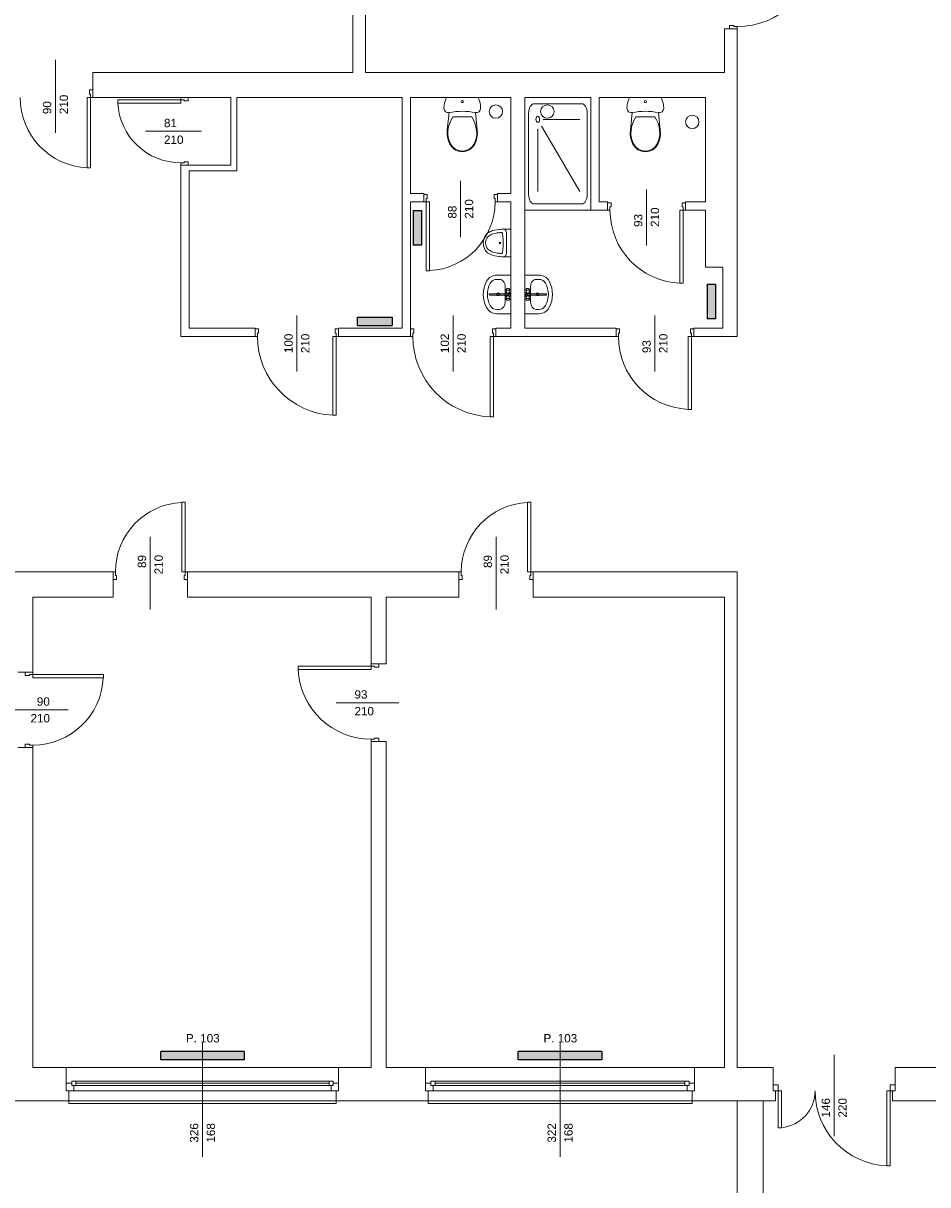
# Model space of a CAD drawing. Header units: millimetres. Extents: x 12683 to 90307, y 30842 to 62253.
# Tile 26 of 152: x 46286 to 47369, y 36949 to 38340. Entities that reach past the tile are written whole.
import ezdxf

# ---------------------------------------------------------------- set-up
doc = ezdxf.new("R2010")
doc.units = ezdxf.units.MM
doc.header["$LTSCALE"] = 0.6
for name, color, linetype, lineweight in [('zzz_podklady_drzwi_opisy', 252, 'Continuous', 15), ('zzz_podklady_okna_opisy', 252, 'Continuous', 15), ('zzz_podklady_sciany', 252, 'Continuous', 15)]:
    doc.layers.add(name, color=color, linetype=linetype, lineweight=lineweight)
doc.layers.add('zzz_podklady_grzejniki_ist', color=252, linetype='Continuous')
doc.styles.add('GENERATED_STYLE_1', font='ARIAL.TTF')

msp = doc.modelspace()

# ---------------------------------------------------------------- hatches: boundary and pattern name
at = {"layer": 'zzz_podklady_grzejniki_ist'}
for points in [[(46752.6, 38073.7), (46762.6, 38073.7), (46762.6, 38115.5), (46752.6, 38115.5)], [(47104.5, 37985.6), (47114.5, 37985.6), (47114.5, 38027.4), (47104.5, 38027.4)], [(46727.7, 37977.7), (46727.7, 37987.7), (46686, 37987.7), (46686, 37977.7)], [(46450.5, 37108.7), (46450.5, 37098.7), (46550.5, 37098.7), (46550.5, 37108.7)], [(46878.5, 37108.7), (46878.5, 37098.7), (46978.5, 37098.7), (46978.5, 37108.7)]]:
    msp.add_hatch(color=256, dxfattribs=at).paths.add_polyline_path(points, flags=0)

# ---------------------------------------------------------------- linework, layer by layer
at = {"layer": 'zzz_podklady_drzwi_opisy'}
for p, q in [((47131.5, 38332.7), (47131.5, 38336.7)), ((47131.5, 38336.7), (47136.5, 38336.7)), ((47136.5, 38336.7), (47136.5, 38335.5)), ((47136.5, 38335.5), (47140.5, 38335.5)), ((47140.5, 38335.5), (47140.5, 38332.7)), ((46324.5, 38208.5), (46324.5, 38295.7)), ((46362.7, 38166.3), (46362.7, 38250.7)), ((46362.7, 38250.7), (46366.7, 38250.7)), ((46365.5, 38254.7), (46365.5, 38259.7)), ((46365.5, 38259.7), (46369.5, 38259.7)), ((46366.7, 38254.7), (46365.5, 38254.7)), ((46366.7, 38250.7), (46366.7, 38254.7)), ((46369.5, 38250.7), (46366.7, 38250.7)), ((46366.7, 38250.7), (46366.7, 38166.3)), ((46369.5, 38250.7), (46369.5, 38259.7)), ((46369.5, 38259.7), (46369.5, 38250.7)), ((46369.5, 38250.7), (46369.5, 38259.7)), ((46474.5, 38247.9), (46399.1, 38247.9)), ((46399.1, 38247.9), (46399.1, 38243.9)), ((46474.5, 38250.7), (46474.5, 38247.9)), ((46474.5, 38247.9), (46478.5, 38247.9)), ((46474.5, 38243.9), (46474.5, 38247.9)), ((46478.5, 38247.9), (46478.5, 38246.7)), ((46483.5, 38246.7), (46483.5, 38250.7)), ((46399.1, 38243.9), (46474.5, 38243.9)), ((46478.5, 38246.7), (46483.5, 38246.7)), ((46432.4, 38210.2), (46499.5, 38210.2)), ((46366.7, 38166.3), (46362.7, 38166.3)), ((46478.5, 38172.5), (46474.5, 38172.5)), ((46474.5, 38172.5), (46474.5, 38169.7)), ((46483.5, 38173.7), (46478.5, 38173.7)), ((46478.5, 38173.7), (46478.5, 38172.5)), ((46483.5, 38169.7), (46483.5, 38173.7)), ((46809.5, 38083.5), (46809.5, 38150.7)), ((47032, 38073.5), (47032, 38140.7)), ((46769.5, 38134.7), (46765.5, 38134.7)), ((46765.5, 38125.7), (46768.3, 38125.7)), ((46768.3, 38125.7), (46768.3, 38129.7)), ((46768.3, 38129.7), (46769.5, 38129.7)), ((46768.3, 38125.7), (46768.3, 38043.3)), ((46772.3, 38125.7), (46768.3, 38125.7)), ((46769.5, 38129.7), (46769.5, 38134.7)), ((46772.3, 38043.3), (46772.3, 38125.7)), ((46853.5, 38134.7), (46849.5, 38134.7)), ((46849.5, 38134.7), (46849.5, 38129.7)), ((46849.5, 38129.7), (46850.7, 38129.7)), ((46850.7, 38129.7), (46850.7, 38125.7)), ((46850.7, 38125.7), (46853.5, 38125.7)), ((46985.5, 38124.7), (46989.5, 38124.7)), ((46989.5, 38124.7), (46989.5, 38119.7)), ((47074.5, 38119.7), (47074.5, 38124.7)), ((47074.5, 38124.7), (47078.5, 38124.7)), ((46988.3, 38115.7), (46985.5, 38115.7)), ((46989.5, 38119.7), (46988.3, 38119.7)), ((46988.3, 38119.7), (46988.3, 38115.7)), ((47071.7, 38028.3), (47071.7, 38115.7)), ((47071.7, 38115.7), (47075.7, 38115.7)), ((47075.7, 38119.7), (47074.5, 38119.7)), ((47075.7, 38115.7), (47075.7, 38119.7)), ((47078.5, 38115.7), (47075.7, 38115.7)), ((47075.7, 38115.7), (47075.7, 38028.3)), ((46768.3, 38043.3), (46772.3, 38043.3)), ((47075.7, 38028.3), (47071.7, 38028.3)), ((46613.5, 37922.5), (46613.5, 37989.7)), ((46800.5, 37922.5), (46800.5, 37989.7)), ((47042, 37922.5), (47042, 37989.7)), ((46563.5, 37973.7), (46567.5, 37973.7)), ((46567.5, 37973.7), (46567.5, 37968.7)), ((46659.5, 37968.7), (46659.5, 37973.7)), ((46659.5, 37973.7), (46663.5, 37973.7)), ((46749.5, 37973.7), (46753.5, 37973.7)), ((46753.5, 37973.7), (46753.5, 37968.7)), ((46847.5, 37968.7), (46847.5, 37973.7)), ((46847.5, 37973.7), (46851.5, 37973.7)), ((46995.5, 37973.7), (46999.5, 37973.7)), ((46999.5, 37973.7), (46999.5, 37968.7)), ((47084.5, 37968.7), (47084.5, 37973.7)), ((47084.5, 37973.7), (47088.5, 37973.7)), ((46566.3, 37964.7), (46563.5, 37964.7)), ((46567.5, 37968.7), (46566.3, 37968.7)), ((46566.3, 37968.7), (46566.3, 37964.7)), ((46656.7, 37870.3), (46656.7, 37964.7)), ((46656.7, 37964.7), (46660.7, 37964.7)), ((46660.7, 37968.7), (46659.5, 37968.7)), ((46660.7, 37964.7), (46660.7, 37968.7)), ((46663.5, 37964.7), (46660.7, 37964.7)), ((46660.7, 37964.7), (46660.7, 37870.3)), ((46752.3, 37964.7), (46749.5, 37964.7)), ((46753.5, 37968.7), (46752.3, 37968.7)), ((46752.3, 37968.7), (46752.3, 37964.7)), ((46844.7, 37868.3), (46844.7, 37964.7)), ((46844.7, 37964.7), (46848.7, 37964.7)), ((46848.7, 37968.7), (46847.5, 37968.7)), ((46848.7, 37964.7), (46848.7, 37968.7)), ((46851.5, 37964.7), (46848.7, 37964.7)), ((46848.7, 37964.7), (46848.7, 37868.3)), ((46998.3, 37964.7), (46995.5, 37964.7)), ((46999.5, 37968.7), (46998.3, 37968.7)), ((46998.3, 37968.7), (46998.3, 37964.7)), ((47081.7, 37877.3), (47081.7, 37964.7)), ((47081.7, 37964.7), (47085.7, 37964.7)), ((47085.7, 37968.7), (47084.5, 37968.7)), ((47085.7, 37964.7), (47085.7, 37968.7)), ((47088.5, 37964.7), (47085.7, 37964.7)), ((47085.7, 37964.7), (47085.7, 37877.3)), ((47085.7, 37877.3), (47081.7, 37877.3)), ((46660.7, 37870.3), (46656.7, 37870.3)), ((46848.7, 37868.3), (46844.7, 37868.3)), ((46479.7, 37766.1), (46475.7, 37766.1)), ((46475.7, 37766.1), (46475.7, 37682.7)), ((46479.7, 37682.7), (46479.7, 37766.1)), ((46893.7, 37766.1), (46889.7, 37766.1)), ((46889.7, 37766.1), (46889.7, 37682.7)), ((46893.7, 37682.7), (46893.7, 37766.1)), ((46438, 37724.8), (46438, 37637.7)), ((46852, 37724.8), (46852, 37637.7)), ((46393.5, 37682.7), (46393.5, 37673.7)), ((46396.3, 37682.7), (46393.5, 37682.7)), ((46393.5, 37682.7), (46393.5, 37673.7)), ((46393.5, 37682.7), (46393.5, 37673.7)), ((46396.3, 37678.7), (46396.3, 37682.7)), ((46397.5, 37678.7), (46396.3, 37678.7)), ((46397.5, 37673.7), (46397.5, 37678.7)), ((46475.7, 37682.7), (46479.7, 37682.7)), ((46479.7, 37678.7), (46478.5, 37678.7)), ((46478.5, 37678.7), (46478.5, 37673.7)), ((46482.5, 37682.7), (46479.7, 37682.7)), ((46479.7, 37682.7), (46479.7, 37678.7)), ((46482.5, 37682.7), (46482.5, 37673.7)), ((46482.5, 37673.7), (46482.5, 37682.7)), ((46482.5, 37682.7), (46482.5, 37673.7)), ((46807.5, 37682.7), (46807.5, 37673.7)), ((46810.3, 37682.7), (46807.5, 37682.7)), ((46807.5, 37682.7), (46807.5, 37673.7)), ((46807.5, 37682.7), (46807.5, 37673.7)), ((46810.3, 37678.7), (46810.3, 37682.7)), ((46811.5, 37678.7), (46810.3, 37678.7)), ((46811.5, 37673.7), (46811.5, 37678.7)), ((46889.7, 37682.7), (46893.7, 37682.7)), ((46893.7, 37678.7), (46892.5, 37678.7)), ((46892.5, 37678.7), (46892.5, 37673.7)), ((46896.5, 37682.7), (46893.7, 37682.7)), ((46893.7, 37682.7), (46893.7, 37678.7)), ((46896.5, 37682.7), (46896.5, 37673.7)), ((46896.5, 37673.7), (46896.5, 37682.7)), ((46896.5, 37682.7), (46896.5, 37673.7)), ((46393.5, 37673.7), (46397.5, 37673.7)), ((46478.5, 37673.7), (46482.5, 37673.7)), ((46807.5, 37673.7), (46811.5, 37673.7)), ((46892.5, 37673.7), (46896.5, 37673.7)), ((46702.5, 37569.9), (46615.1, 37569.9)), ((46615.1, 37569.9), (46615.1, 37565.9)), ((46615.1, 37565.9), (46702.5, 37565.9)), ((46702.5, 37572.7), (46711.5, 37572.7)), ((46702.5, 37572.7), (46702.5, 37569.9)), ((46711.5, 37572.7), (46702.5, 37572.7)), ((46702.5, 37572.7), (46711.5, 37572.7)), ((46702.5, 37569.9), (46706.5, 37569.9)), ((46702.5, 37565.9), (46702.5, 37569.9)), ((46706.5, 37569.9), (46706.5, 37568.7)), ((46706.5, 37568.7), (46711.5, 37568.7)), ((46711.5, 37568.7), (46711.5, 37572.7)), ((46297.5, 37562.7), (46288.5, 37562.7)), ((46288.5, 37558.7), (46288.5, 37562.7)), ((46288.5, 37562.7), (46297.5, 37562.7)), ((46297.5, 37562.7), (46288.5, 37562.7)), ((46293.5, 37558.7), (46288.5, 37558.7)), ((46297.5, 37559.9), (46293.5, 37559.9)), ((46293.5, 37559.9), (46293.5, 37558.7)), ((46297.5, 37562.7), (46297.5, 37559.9)), ((46297.5, 37559.9), (46381.9, 37559.9)), ((46297.5, 37555.9), (46297.5, 37559.9)), ((46381.9, 37555.9), (46297.5, 37555.9)), ((46381.9, 37559.9), (46381.9, 37555.9)), ((46660.4, 37526.2), (46735.5, 37526.2)), ((46339.6, 37517.7), (46264.5, 37517.7)), ((46706.5, 37482.5), (46702.5, 37482.5)), ((46702.5, 37482.5), (46702.5, 37479.7)), ((46711.5, 37483.7), (46706.5, 37483.7)), ((46706.5, 37483.7), (46706.5, 37482.5)), ((46711.5, 37479.7), (46711.5, 37483.7)), ((46288.5, 37472.7), (46288.5, 37476.7)), ((46288.5, 37476.7), (46293.5, 37476.7)), ((46297.5, 37472.7), (46288.5, 37472.7)), ((46297.5, 37472.7), (46288.5, 37472.7)), ((46297.5, 37472.7), (46288.5, 37472.7)), ((46293.5, 37476.7), (46293.5, 37475.5)), ((46293.5, 37475.5), (46297.5, 37475.5)), ((46297.5, 37475.5), (46297.5, 37472.7)), ((46702.5, 37479.7), (46711.5, 37479.7)), ((46702.5, 37479.7), (46711.5, 37479.7)), ((46702.5, 37479.7), (46711.5, 37479.7))]:
    msp.add_line(p, q, dxfattribs=at)
for centre, radius, start, end in [((47140.5, 38429.9), 94.4, 270, 357.5715), ((46366.7, 38250.7), 84.4, 180, 267.2835), ((46474.5, 38247.9), 75.4, 183.041, 270), ((46768.3, 38125.7), 82.4, 272.7824, 0), ((47075.7, 38115.7), 87.4, 180, 267.3769), ((46660.7, 37964.7), 94.4, 180, 267.5715), ((46848.7, 37964.7), 96.4, 180, 267.6219), ((47085.7, 37964.7), 87.4, 180, 267.3769), ((46479.7, 37682.7), 83.4, 92.7491, 180), ((46893.7, 37682.7), 83.4, 92.7491, 180), ((46702.5, 37569.9), 87.4, 182.6231, 270), ((46297.5, 37559.9), 84.4, 270, 357.2835)]:
    msp.add_arc(centre, radius, start, end, dxfattribs=at)
at = {"layer": 'zzz_podklady_grzejniki_ist'}
for p, q in [((46752.6, 38115.5), (46762.6, 38115.5)), ((46752.6, 38115.5), (46752.6, 38073.7)), ((46762.6, 38115.5), (46762.6, 38073.7)), ((46762.6, 38073.7), (46752.6, 38073.7)), ((47104.5, 38027.4), (47114.5, 38027.4)), ((47104.5, 38027.4), (47104.5, 37985.6)), ((47114.5, 38027.4), (47114.5, 37985.6)), ((46686, 37977.7), (46686, 37987.7)), ((46686, 37987.7), (46727.7, 37987.7)), ((46727.7, 37987.7), (46727.7, 37977.7)), ((47114.5, 37985.6), (47104.5, 37985.6)), ((46686, 37977.7), (46727.7, 37977.7)), ((46450.5, 37098.7), (46450.5, 37108.7)), ((46550.5, 37108.7), (46450.5, 37108.7)), ((46550.5, 37108.7), (46550.5, 37098.7)), ((46878.5, 37098.7), (46878.5, 37108.7)), ((46978.5, 37108.7), (46878.5, 37108.7)), ((46978.5, 37108.7), (46978.5, 37098.7)), ((46550.5, 37098.7), (46450.5, 37098.7)), ((46978.5, 37098.7), (46878.5, 37098.7))]:
    msp.add_line(p, q, dxfattribs=at)
at = {"layer": 'zzz_podklady_okna_opisy'}
msp.add_line((47256.5, 37007.5), (47256.5, 37104.7), dxfattribs=at)
at = {"layer": 'zzz_podklady_sciany'}
for p, q in [((46680.5, 38845.7), (46680.5, 38280.7)), ((46695.5, 38280.7), (46695.5, 38845.7)), ((47131.5, 38332.7), (47125.5, 38332.7)), ((47125.5, 38332.7), (47125.5, 38280.7)), ((47140.5, 38332.7), (47131.5, 38332.7)), ((47140.5, 38332.7), (47131.5, 38332.7)), ((47140.5, 38332.7), (47131.5, 38332.7)), ((47140.5, 38280.7), (47140.5, 38332.7)), ((46369.5, 38250.7), (46369.5, 38280.7)), ((46680.5, 38280.7), (46369.5, 38280.7)), ((47125.5, 38280.7), (46695.5, 38280.7)), ((47140.5, 38047.7), (47140.5, 38280.7)), ((46369.5, 38250.7), (46474.5, 38250.7)), ((46474.5, 38250.7), (46483.5, 38250.7)), ((46483.5, 38250.7), (46474.5, 38250.7)), ((46474.5, 38250.7), (46483.5, 38250.7)), ((46483.5, 38250.7), (46484.5, 38250.7)), ((46484.5, 38250.7), (46534.5, 38250.7)), ((46534.5, 38250.7), (46534.5, 38169.7)), ((46541.5, 38250.7), (46739.5, 38250.7)), ((46541.5, 38162.7), (46541.5, 38250.7)), ((46739.5, 38250.7), (46739.5, 37974.7)), ((46749.5, 38250.7), (46869.5, 38250.7)), ((46749.5, 38135.7), (46749.5, 38250.7)), ((46791.3, 38247.6), (46790.3, 38244.4)), ((46792.7, 38250.7), (46791.3, 38247.6)), ((46830.4, 38250.7), (46792.7, 38250.7)), ((46831.8, 38247.6), (46830.4, 38250.7)), ((46832.8, 38244.4), (46831.8, 38247.6)), ((46869.5, 38250.7), (46869.5, 38135.7)), ((46886.5, 38250.7), (46965.5, 38250.7)), ((46886.5, 37974.7), (46886.5, 38250.7)), ((46886.5, 38250.7), (46886.5, 38115.7)), ((46965.5, 38250.7), (46886.5, 38250.7)), ((46965.5, 38250.7), (46965.5, 38115.7)), ((46965.5, 38115.7), (46965.5, 38250.7)), ((46975.5, 38250.7), (47102.5, 38250.7)), ((46975.5, 38125.7), (46975.5, 38250.7)), ((47010.4, 38247.6), (47009.4, 38244.4)), ((47011.7, 38250.7), (47010.4, 38247.6)), ((47049.5, 38250.7), (47011.7, 38250.7)), ((47050.9, 38247.6), (47049.5, 38250.7)), ((47051.8, 38244.4), (47050.9, 38247.6)), ((47102.5, 38250.7), (47102.5, 38125.7)), ((46789.7, 38241.1), (46789.5, 38237.7)), ((46789.5, 38237.7), (46790.1, 38235.5)), ((46790.3, 38244.4), (46789.7, 38241.1)), ((46790.1, 38235.5), (46791.5, 38233.6)), ((46791.5, 38233.6), (46793.6, 38232.6)), ((46829.5, 38232.6), (46831.6, 38233.6)), ((46831.6, 38233.6), (46833, 38235.5)), ((46833.3, 38241.1), (46832.8, 38244.4)), ((46833, 38235.5), (46833.5, 38237.7)), ((46833.5, 38237.7), (46833.3, 38241.1)), ((46897.5, 38243.2), (46954.5, 38243.2)), ((47008.8, 38241.1), (47008.6, 38237.7)), ((47008.6, 38237.7), (47009.1, 38235.5)), ((47009.4, 38244.4), (47008.8, 38241.1)), ((47009.1, 38235.5), (47010.6, 38233.6)), ((47010.6, 38233.6), (47012.7, 38232.6)), ((47048.6, 38232.6), (47050.7, 38233.6)), ((47050.7, 38233.6), (47052.1, 38235.5)), ((47052.4, 38241.1), (47051.8, 38244.4)), ((47052.1, 38235.5), (47052.6, 38237.7)), ((47052.6, 38237.7), (47052.4, 38241.1)), ((46793.6, 38232.6), (46795.9, 38232.5)), ((46795.9, 38232.5), (46793.6, 38211.4)), ((46796.4, 38219.8), (46795.2, 38215.6)), ((46798.1, 38223.8), (46796.4, 38219.8)), ((46800.3, 38227.6), (46798.1, 38223.8)), ((46822.8, 38227.6), (46800.3, 38227.6)), ((46825, 38223.8), (46822.8, 38227.6)), ((46826.7, 38219.8), (46825, 38223.8)), ((46827.9, 38215.6), (46826.7, 38219.8)), ((46827.2, 38232.5), (46829.5, 38232.6)), ((46829.4, 38211.4), (46827.2, 38232.5)), ((46890.9, 38231.9), (46890.9, 38134.4)), ((46908.4, 38224.4), (46952.3, 38224.4)), ((46961.1, 38231.9), (46961.1, 38134.4)), ((47012.7, 38232.6), (47015, 38232.5)), ((47015, 38232.5), (47012.7, 38211.4)), ((47015.5, 38219.8), (47014.2, 38215.6)), ((47017.2, 38223.8), (47015.5, 38219.8)), ((47019.4, 38227.6), (47017.2, 38223.8)), ((47041.9, 38227.6), (47019.4, 38227.6)), ((47044.1, 38223.8), (47041.9, 38227.6)), ((47045.8, 38219.8), (47044.1, 38223.8)), ((47047, 38215.6), (47045.8, 38219.8)), ((47046.3, 38232.5), (47048.6, 38232.6)), ((47048.5, 38211.4), (47046.3, 38232.5)), ((46793.6, 38211.4), (46793.5, 38207.1)), ((46793.5, 38207.1), (46793.9, 38202.9)), ((46794.4, 38211.3), (46794.3, 38207.2)), ((46794.3, 38207.2), (46794.7, 38203.1)), ((46795.2, 38215.6), (46794.4, 38211.3)), ((46828.6, 38211.3), (46827.9, 38215.6)), ((46828.4, 38203.1), (46828.8, 38207.2)), ((46828.8, 38207.2), (46828.6, 38211.3)), ((46829.1, 38202.9), (46829.6, 38207.1)), ((46829.6, 38207.1), (46829.4, 38211.4)), ((46901.9, 38213.2), (46901.9, 38138.2)), ((46906.5, 38216.5), (46952.3, 38138.2)), ((47012.7, 38211.4), (47012.6, 38207.1)), ((47012.6, 38207.1), (47013, 38202.9)), ((47013.5, 38211.3), (47013.4, 38207.2)), ((47013.4, 38207.2), (47013.8, 38203.1)), ((47014.2, 38215.6), (47013.5, 38211.3)), ((47047.7, 38211.3), (47047, 38215.6)), ((47047.4, 38203.1), (47047.9, 38207.2)), ((47047.9, 38207.2), (47047.7, 38211.3)), ((47048.2, 38202.9), (47048.7, 38207.1)), ((47048.7, 38207.1), (47048.5, 38211.4)), ((46793.9, 38202.9), (46795, 38198.8)), ((46794.7, 38203.1), (46795.7, 38199.1)), ((46795, 38198.8), (46796.6, 38194.9)), ((46795.7, 38199.1), (46797.3, 38195.3)), ((46796.6, 38194.9), (46799.2, 38191.1)), ((46797.3, 38195.3), (46799.8, 38191.7)), ((46799.8, 38191.7), (46803.2, 38188.8)), ((46819.9, 38188.8), (46823.3, 38191.7)), ((46823.3, 38191.7), (46825.8, 38195.3)), ((46823.9, 38191.1), (46826.5, 38194.9)), ((46825.8, 38195.3), (46827.3, 38199.1)), ((46826.5, 38194.9), (46828.1, 38198.8)), ((46827.3, 38199.1), (46828.4, 38203.1)), ((46828.1, 38198.8), (46829.1, 38202.9)), ((47013, 38202.9), (47014.1, 38198.8)), ((47013.8, 38203.1), (47014.8, 38199.1)), ((47014.1, 38198.8), (47015.7, 38194.9)), ((47014.8, 38199.1), (47016.4, 38195.3)), ((47015.7, 38194.9), (47018.3, 38191.1)), ((47016.4, 38195.3), (47018.9, 38191.7)), ((47018.9, 38191.7), (47022.3, 38188.8)), ((47039, 38188.8), (47042.4, 38191.7)), ((47042.4, 38191.7), (47044.9, 38195.3)), ((47043, 38191.1), (47045.6, 38194.9)), ((47044.9, 38195.3), (47046.4, 38199.1)), ((47045.6, 38194.9), (47047.2, 38198.8)), ((47046.4, 38199.1), (47047.4, 38203.1)), ((47047.2, 38198.8), (47048.2, 38202.9)), ((46799.2, 38191.1), (46802.7, 38188.2)), ((46802.7, 38188.2), (46807, 38186.3)), ((46803.2, 38188.8), (46807.2, 38187.1)), ((46807, 38186.3), (46811.5, 38185.7)), ((46807.2, 38187.1), (46811.5, 38186.5)), ((46811.5, 38186.5), (46815.9, 38187.1)), ((46811.5, 38185.7), (46816.1, 38186.3)), ((46815.9, 38187.1), (46819.9, 38188.8)), ((46816.1, 38186.3), (46820.3, 38188.2)), ((46820.3, 38188.2), (46823.9, 38191.1)), ((47018.3, 38191.1), (47021.8, 38188.2)), ((47021.8, 38188.2), (47026.1, 38186.3)), ((47022.3, 38188.8), (47026.3, 38187.1)), ((47026.1, 38186.3), (47030.6, 38185.7)), ((47026.3, 38187.1), (47030.6, 38186.5)), ((47030.6, 38186.5), (47035, 38187.1)), ((47030.6, 38185.7), (47035.2, 38186.3)), ((47035, 38187.1), (47039, 38188.8)), ((47035.2, 38186.3), (47039.4, 38188.2)), ((47039.4, 38188.2), (47043, 38191.1)), ((46474.5, 38169.7), (46483.5, 38169.7)), ((46474.5, 38169.7), (46474.5, 37964.7)), ((46474.5, 38169.7), (46483.5, 38169.7)), ((46474.5, 38169.7), (46483.5, 38169.7)), ((46483.5, 38169.7), (46484.5, 38169.7)), ((46534.5, 38169.7), (46484.5, 38169.7)), ((46484.5, 37974.7), (46484.5, 38162.7)), ((46484.5, 38162.7), (46541.5, 38162.7)), ((46765.5, 38135.7), (46749.5, 38135.7)), ((46765.5, 38134.7), (46765.5, 38135.7)), ((46853.5, 38134.7), (46853.5, 38135.7)), ((46869.5, 38135.7), (46853.5, 38135.7)), ((46749.5, 37974.7), (46749.5, 38125.7)), ((46749.5, 38125.7), (46765.5, 38125.7)), ((46765.5, 38125.7), (46765.5, 38134.7)), ((46765.5, 38134.7), (46765.5, 38125.7)), ((46765.5, 38125.7), (46765.5, 38134.7)), ((46853.5, 38125.7), (46853.5, 38134.7)), ((46853.5, 38125.7), (46853.5, 38134.7)), ((46853.5, 38125.7), (46853.5, 38134.7)), ((46853.5, 38125.7), (46869.5, 38125.7)), ((46869.5, 38125.7), (46869.5, 37974.7)), ((46897.5, 38123.2), (46954.5, 38123.2)), ((46985.5, 38125.7), (46975.5, 38125.7)), ((46985.5, 38124.7), (46985.5, 38125.7)), ((46985.5, 38115.7), (46985.5, 38124.7)), ((46985.5, 38115.7), (46985.5, 38124.7)), ((46985.5, 38115.7), (46985.5, 38124.7)), ((47078.5, 38124.7), (47078.5, 38125.7)), ((47102.5, 38125.7), (47078.5, 38125.7)), ((47078.5, 38115.7), (47078.5, 38124.7)), ((47078.5, 38124.7), (47078.5, 38115.7)), ((47078.5, 38115.7), (47078.5, 38124.7)), ((46886.5, 38115.7), (46965.5, 38115.7)), ((46965.5, 38115.7), (46985.5, 38115.7)), ((47078.5, 38115.7), (47102.5, 38115.7)), ((47102.5, 38115.7), (47102.5, 38047.7)), ((46837.5, 38082.4), (46836.8, 38079.6)), ((46838.8, 38084.9), (46837.5, 38082.4)), ((46840.5, 38087), (46838.8, 38084.9)), ((46839.5, 38078.6), (46840, 38080.6)), ((46840, 38080.6), (46840.9, 38082.3)), ((46841.8, 38088.2), (46840.5, 38087)), ((46840.9, 38082.3), (46842.2, 38083.9)), ((46843.3, 38089.2), (46841.8, 38088.2)), ((46842.2, 38083.9), (46843.2, 38084.8)), ((46843.2, 38084.8), (46844.4, 38085.7)), ((46844.7, 38090.1), (46843.3, 38089.2)), ((46844.4, 38085.7), (46845.7, 38086.4)), ((46846.3, 38090.7), (46844.7, 38090.1)), ((46845.7, 38086.4), (46847, 38087)), ((46847.8, 38091.3), (46846.3, 38090.7)), ((46847, 38087), (46848.4, 38087.4)), ((46850.4, 38091.9), (46847.8, 38091.3)), ((46848.4, 38087.4), (46850.8, 38088)), ((46853, 38092.4), (46850.4, 38091.9)), ((46850.8, 38088), (46853.3, 38088.5)), ((46855.6, 38092.7), (46853, 38092.4)), ((46853.3, 38088.5), (46855.8, 38088.8)), ((46856.4, 38092.8), (46855.6, 38092.7)), ((46855.8, 38088.8), (46856.6, 38088.9)), ((46858.3, 38092.9), (46856.4, 38092.8)), ((46856.6, 38088.9), (46858.4, 38089)), ((46860.8, 38093), (46858.3, 38092.9)), ((46858.4, 38089), (46858.7, 38089)), ((46858.7, 38089), (46858.9, 38088.9)), ((46858.9, 38088.9), (46859.1, 38088.7)), ((46859.1, 38088.7), (46859.3, 38088.4)), ((46859.3, 38088.4), (46859.5, 38088.1)), ((46859.5, 38088.1), (46859.5, 38087.8)), ((46859.5, 38087.8), (46860, 38084)), ((46860, 38084), (46860.3, 38080.3)), ((46860.3, 38080.3), (46860.3, 38079.2)), ((46860.8, 38093), (46861.4, 38092.9)), ((46861.1, 38093), (46860.8, 38093)), ((46864.4, 38093), (46861.1, 38093)), ((46861.4, 38092.9), (46862.1, 38092.6)), ((46862.1, 38092.6), (46862.7, 38092.2)), ((46862.7, 38092.2), (46863.2, 38091.6)), ((46863.2, 38091.6), (46863.6, 38090.9)), ((46863.6, 38090.9), (46864, 38090.1)), ((46864, 38090.1), (46864.3, 38089.3)), ((46864.3, 38089.3), (46864.5, 38088.4)), ((46864.8, 38093), (46864.4, 38093)), ((46864.5, 38088.4), (46864.5, 38087.5)), ((46864.5, 38087.5), (46864.5, 38065.6)), ((46867.1, 38093), (46864.8, 38093)), ((46869.5, 38093), (46867.1, 38093)), ((46869.5, 38093), (46869.5, 38060)), ((46836.8, 38079.6), (46836.5, 38076.5)), ((46836.5, 38076.5), (46836.8, 38073.5)), ((46836.8, 38073.5), (46837.5, 38070.6)), ((46837.5, 38070.6), (46838.8, 38068.1)), ((46838.8, 38068.1), (46840.5, 38066)), ((46839.3, 38076.5), (46839.5, 38078.6)), ((46839.5, 38074.4), (46839.3, 38076.5)), ((46840, 38072.5), (46839.5, 38074.4)), ((46840.9, 38070.7), (46840, 38072.5)), ((46842.2, 38069.2), (46840.9, 38070.7)), ((46843.2, 38068.2), (46842.2, 38069.2)), ((46844.4, 38067.4), (46843.2, 38068.2)), ((46845.7, 38066.6), (46844.4, 38067.4)), ((46847, 38066), (46845.7, 38066.6)), ((46860, 38069), (46859.5, 38065.3)), ((46860.3, 38072.7), (46860, 38069)), ((46860.3, 38079.2), (46860.3, 38073.8)), ((46860.3, 38073.8), (46860.3, 38072.7)), ((46840.5, 38066), (46841.8, 38064.9)), ((46841.8, 38064.9), (46843.3, 38063.8)), ((46843.3, 38063.8), (46844.7, 38063)), ((46844.7, 38063), (46846.3, 38062.3)), ((46846.3, 38062.3), (46847.8, 38061.8)), ((46848.4, 38065.6), (46847, 38066)), ((46847.8, 38061.8), (46850.4, 38061.2)), ((46850.8, 38065), (46848.4, 38065.6)), ((46850.4, 38061.2), (46853, 38060.7)), ((46853.3, 38064.5), (46850.8, 38065)), ((46853, 38060.7), (46855.6, 38060.3)), ((46855.8, 38064.2), (46853.3, 38064.5)), ((46855.6, 38060.3), (46856.4, 38060.2)), ((46856.6, 38064.1), (46855.8, 38064.2)), ((46856.4, 38060.2), (46858.3, 38060.1)), ((46858.4, 38064), (46856.6, 38064.1)), ((46858.3, 38060.1), (46860.8, 38060)), ((46858.7, 38064), (46858.4, 38064)), ((46858.9, 38064.1), (46858.7, 38064)), ((46859.1, 38064.3), (46858.9, 38064.1)), ((46859.3, 38064.6), (46859.1, 38064.3)), ((46859.5, 38064.9), (46859.3, 38064.6)), ((46859.5, 38065.3), (46859.5, 38064.9)), ((46861.4, 38060.1), (46860.8, 38060)), ((46861.1, 38060), (46860.8, 38060)), ((46864.4, 38060), (46861.1, 38060)), ((46862.1, 38060.4), (46861.4, 38060.1)), ((46862.7, 38060.9), (46862.1, 38060.4)), ((46863.2, 38061.4), (46862.7, 38060.9)), ((46863.6, 38062.1), (46863.2, 38061.4)), ((46864, 38062.9), (46863.6, 38062.1)), ((46864.3, 38063.7), (46864, 38062.9)), ((46864.5, 38064.6), (46864.3, 38063.7)), ((46865.2, 38060), (46864.4, 38060)), ((46864.5, 38065.6), (46864.5, 38064.6)), ((46869.5, 38060), (46865.2, 38060)), ((47102.5, 38047.7), (47123.5, 38047.7)), ((47123.5, 38047.7), (47123.5, 37974.7)), ((47140.5, 37964.7), (47140.5, 38047.7)), ((46869.5, 38037.9), (46852.7, 38037.9)), ((46856.1, 38032.9), (46852.7, 38032.9)), ((46869.5, 37991.9), (46869.5, 38037.9)), ((46886.5, 38037.9), (46903.3, 38037.9)), ((46886.5, 37991.9), (46886.5, 38037.9)), ((46899.9, 38032.9), (46903.3, 38032.9)), ((46866.4, 38015.7), (46844.3, 38015.7)), ((46844.3, 38014.2), (46866.4, 38014.2)), ((46862.7, 38024.1), (46862.7, 38024.1)), ((46862.7, 38005.8), (46862.7, 38024.1)), ((46864, 38021), (46863.8, 38020.7)), ((46863.8, 38020.7), (46864, 38020.4)), ((46865, 38017), (46863.8, 38020.7)), ((46865, 38012.9), (46863.8, 38009.2)), ((46864, 38021), (46864.4, 38021.5)), ((46864, 38020.4), (46864.4, 38020.2)), ((46864.7, 38021.7), (46864.4, 38021.5)), ((46864.4, 38020.2), (46865, 38020)), ((46865.2, 38021.9), (46864.7, 38021.7)), ((46865, 38020), (46865.8, 38019.9)), ((46865.9, 38021.9), (46865.2, 38021.9)), ((46865.8, 38019.9), (46866.7, 38019.9)), ((46866.6, 38021.9), (46865.9, 38021.9)), ((46867.2, 38021.9), (46866.6, 38021.9)), ((46866.7, 38019.9), (46867.4, 38020)), ((46867.8, 38021.7), (46867.2, 38021.9)), ((46867.4, 38017), (46868.6, 38020.7)), ((46867.4, 38020), (46868.1, 38020.2)), ((46867.4, 38012.9), (46868.6, 38009.2)), ((46868.1, 38021.5), (46867.8, 38021.7)), ((46868.5, 38021), (46868.1, 38021.5)), ((46868.1, 38020.2), (46868.5, 38020.4)), ((46868.6, 38020.7), (46868.5, 38021)), ((46868.5, 38020.4), (46868.6, 38020.7)), ((46887.4, 38020.7), (46887.5, 38021)), ((46887.5, 38020.4), (46887.4, 38020.7)), ((46888.6, 38017), (46887.4, 38020.7)), ((46888.6, 38012.9), (46887.4, 38009.2)), ((46887.5, 38021), (46887.9, 38021.5)), ((46887.9, 38020.2), (46887.5, 38020.4)), ((46887.9, 38021.5), (46888.2, 38021.7)), ((46888.6, 38020), (46887.9, 38020.2)), ((46888.2, 38021.7), (46888.8, 38021.9)), ((46889.4, 38019.9), (46888.6, 38020)), ((46888.8, 38021.9), (46889.4, 38021.9)), ((46889.4, 38021.9), (46890.1, 38021.9)), ((46890.2, 38019.9), (46889.4, 38019.9)), ((46889.6, 38015.7), (46911.7, 38015.7)), ((46911.7, 38014.2), (46889.6, 38014.2)), ((46890.1, 38021.9), (46890.8, 38021.9)), ((46891, 38020), (46890.2, 38019.9)), ((46890.8, 38021.9), (46891.3, 38021.7)), ((46891, 38017), (46892.2, 38020.7)), ((46891.6, 38020.2), (46891, 38020)), ((46891, 38012.9), (46892.2, 38009.2)), ((46891.3, 38021.7), (46891.7, 38021.5)), ((46892, 38020.4), (46891.6, 38020.2)), ((46892, 38021), (46891.7, 38021.5)), ((46892, 38021), (46892.2, 38020.7)), ((46892.2, 38020.7), (46892, 38020.4)), ((46893.3, 38024.1), (46893.3, 38024.1)), ((46893.3, 38005.8), (46893.3, 38024.1)), ((46856.1, 37996.9), (46852.7, 37996.9)), ((46864, 38009.5), (46863.8, 38009.2)), ((46863.8, 38009.2), (46864, 38008.9)), ((46864.4, 38009.7), (46864, 38009.5)), ((46864, 38008.9), (46864.4, 38008.4)), ((46865, 38009.9), (46864.4, 38009.7)), ((46864.4, 38008.4), (46864.7, 38008.2)), ((46864.7, 38008.2), (46865.2, 38008)), ((46865.8, 38010), (46865, 38009.9)), ((46865.2, 38008), (46865.9, 38007.9)), ((46866.7, 38010), (46865.8, 38010)), ((46865.9, 38007.9), (46866.6, 38007.9)), ((46866.6, 38007.9), (46867.2, 38008)), ((46867.4, 38009.9), (46866.7, 38010)), ((46867.2, 38008), (46867.8, 38008.2)), ((46868.1, 38009.7), (46867.4, 38009.9)), ((46867.8, 38008.2), (46868.1, 38008.4)), ((46868.5, 38009.5), (46868.1, 38009.7)), ((46868.5, 38008.9), (46868.1, 38008.4)), ((46868.6, 38009.2), (46868.5, 38009.5)), ((46868.5, 38008.9), (46868.6, 38009.2)), ((46887.4, 38009.2), (46887.5, 38009.5)), ((46887.5, 38008.9), (46887.4, 38009.2)), ((46887.5, 38009.5), (46887.9, 38009.7)), ((46887.5, 38008.9), (46887.9, 38008.4)), ((46887.9, 38009.7), (46888.6, 38009.9)), ((46888.2, 38008.2), (46887.9, 38008.4)), ((46888.8, 38008), (46888.2, 38008.2)), ((46888.6, 38009.9), (46889.4, 38010)), ((46889.4, 38007.9), (46888.8, 38008)), ((46889.4, 38010), (46890.2, 38010)), ((46890.1, 38007.9), (46889.4, 38007.9)), ((46890.8, 38008), (46890.1, 38007.9)), ((46890.2, 38010), (46891, 38009.9)), ((46891.3, 38008.2), (46890.8, 38008)), ((46891, 38009.9), (46891.6, 38009.7)), ((46891.7, 38008.4), (46891.3, 38008.2)), ((46891.6, 38009.7), (46892, 38009.5)), ((46892, 38008.9), (46891.7, 38008.4)), ((46892, 38009.5), (46892.2, 38009.2)), ((46892.2, 38009.2), (46892, 38008.9)), ((46899.9, 37996.9), (46903.3, 37996.9)), ((46869.5, 37991.9), (46852.7, 37991.9)), ((46886.5, 37991.9), (46903.3, 37991.9)), ((46563.5, 37974.7), (46484.5, 37974.7)), ((46563.5, 37973.7), (46563.5, 37974.7)), ((46563.5, 37964.7), (46563.5, 37973.7)), ((46563.5, 37964.7), (46563.5, 37973.7)), ((46563.5, 37964.7), (46563.5, 37973.7)), ((46663.5, 37973.7), (46663.5, 37974.7)), ((46739.5, 37974.7), (46663.5, 37974.7)), ((46663.5, 37964.7), (46663.5, 37973.7)), ((46663.5, 37973.7), (46663.5, 37964.7)), ((46663.5, 37964.7), (46663.5, 37973.7)), ((46749.5, 37973.7), (46749.5, 37974.7)), ((46749.5, 37964.7), (46749.5, 37973.7)), ((46749.5, 37964.7), (46749.5, 37973.7)), ((46749.5, 37964.7), (46749.5, 37973.7)), ((46851.5, 37973.7), (46851.5, 37974.7)), ((46869.5, 37974.7), (46851.5, 37974.7)), ((46851.5, 37964.7), (46851.5, 37973.7)), ((46851.5, 37973.7), (46851.5, 37964.7)), ((46851.5, 37964.7), (46851.5, 37973.7)), ((46995.5, 37974.7), (46886.5, 37974.7)), ((46995.5, 37973.7), (46995.5, 37974.7)), ((46995.5, 37964.7), (46995.5, 37973.7)), ((46995.5, 37964.7), (46995.5, 37973.7)), ((46995.5, 37964.7), (46995.5, 37973.7)), ((47088.5, 37973.7), (47088.5, 37974.7)), ((47123.5, 37974.7), (47088.5, 37974.7)), ((47088.5, 37964.7), (47088.5, 37973.7)), ((47088.5, 37973.7), (47088.5, 37964.7)), ((47088.5, 37964.7), (47088.5, 37973.7)), ((46474.5, 37964.7), (46563.5, 37964.7)), ((46663.5, 37964.7), (46749.5, 37964.7)), ((46851.5, 37964.7), (46995.5, 37964.7)), ((47088.5, 37964.7), (47140.5, 37964.7)), ((46393.5, 37682.7), (46183.5, 37682.7)), ((46393.5, 37682.7), (46393.5, 37652.7)), ((46482.5, 37682.7), (46482.5, 37652.7)), ((46807.5, 37682.7), (46482.5, 37682.7)), ((46807.5, 37682.7), (46807.5, 37652.7)), ((46896.5, 37682.7), (46896.5, 37652.7)), ((47140.5, 37682.7), (46896.5, 37682.7)), ((47140.5, 37089.7), (47140.5, 37682.7)), ((46297.5, 37652.7), (46393.5, 37652.7)), ((46297.5, 37562.7), (46297.5, 37652.7)), ((46482.5, 37652.7), (46702.5, 37652.7)), ((46702.5, 37652.7), (46702.5, 37572.7)), ((46720.5, 37652.7), (46807.5, 37652.7)), ((46720.5, 37572.7), (46720.5, 37652.7)), ((46896.5, 37652.7), (47125.5, 37652.7)), ((47125.5, 37652.7), (47125.5, 37089.7)), ((46702.5, 37572.7), (46720.5, 37572.7)), ((46297.5, 37562.7), (46279.5, 37562.7)), ((46297.5, 37472.7), (46279.5, 37472.7)), ((46297.5, 37089.7), (46297.5, 37472.7)), ((46702.5, 37479.7), (46720.5, 37479.7)), ((46702.5, 37479.7), (46702.5, 37089.7)), ((46720.5, 37089.7), (46720.5, 37479.7)), ((46337.5, 37089.7), (46297.5, 37089.7)), ((46337.5, 37070.7), (46337.5, 37089.7)), ((46663.5, 37089.7), (46337.5, 37089.7)), ((46663.5, 37089.7), (46337.5, 37089.7)), ((46663.5, 37070.7), (46663.5, 37089.7)), ((46702.5, 37089.7), (46663.5, 37089.7)), ((46767.5, 37089.7), (46720.5, 37089.7)), ((46767.5, 37070.7), (46767.5, 37089.7)), ((47089.5, 37089.7), (46767.5, 37089.7)), ((47089.5, 37089.7), (46767.5, 37089.7)), ((47089.5, 37070.7), (47089.5, 37089.7)), ((47125.5, 37089.7), (47089.5, 37089.7)), ((47183.5, 37089.7), (47140.5, 37089.7)), ((47183.5, 37068.7), (47183.5, 37089.7)), ((47329.5, 37068.7), (47329.5, 37089.7)), ((47433.5, 37089.7), (47329.5, 37089.7)), ((46337.5, 37061.7), (46337.5, 37070.7)), ((46337.5, 37070.7), (46337.5, 37061.7)), ((46337.5, 37061.7), (46337.5, 37070.7)), ((46663.5, 37061.7), (46663.5, 37070.7)), ((46663.5, 37061.7), (46663.5, 37070.7)), ((46663.5, 37061.7), (46663.5, 37070.7)), ((46767.5, 37061.7), (46767.5, 37070.7)), ((46767.5, 37070.7), (46767.5, 37061.7)), ((46767.5, 37061.7), (46767.5, 37070.7)), ((47089.5, 37061.7), (47089.5, 37070.7)), ((47089.5, 37061.7), (47089.5, 37070.7)), ((47089.5, 37061.7), (47089.5, 37070.7)), ((47183.5, 37061.7), (47183.5, 37068.7)), ((47183.5, 37068.7), (47189.5, 37068.7)), ((47183.5, 37061.7), (47183.5, 37068.7)), ((47183.5, 37061.7), (47183.5, 37068.7)), ((47189.5, 37068.7), (47189.5, 37061.7)), ((47323.5, 37061.7), (47323.5, 37068.7)), ((47323.5, 37068.7), (47329.5, 37068.7)), ((47329.5, 37061.7), (47329.5, 37068.7)), ((47329.5, 37068.7), (47329.5, 37061.7)), ((47329.5, 37061.7), (47329.5, 37068.7)), ((46340.5, 37061.7), (46337.5, 37061.7)), ((46340.5, 37049.7), (46340.5, 37061.7)), ((46660.5, 37049.7), (46660.5, 37061.7)), ((46660.5, 37061.7), (46663.5, 37061.7)), ((46770.5, 37061.7), (46767.5, 37061.7)), ((46770.5, 37049.7), (46770.5, 37061.7)), ((47086.5, 37049.7), (47086.5, 37061.7)), ((47086.5, 37061.7), (47089.5, 37061.7)), ((47186.5, 37061.7), (47183.5, 37061.7)), ((47189.5, 37061.7), (47183.5, 37061.7)), ((47186.5, 37061.7), (47183.5, 37061.7)), ((47186.5, 37049.7), (47186.5, 37061.7)), ((47189.5, 37061.7), (47189.5, 37017.4)), ((47193.5, 37061.7), (47189.5, 37061.7)), ((47193.5, 37017.4), (47193.5, 37061.7)), ((47319.5, 36971.9), (47319.5, 37061.7)), ((47319.5, 37061.7), (47323.5, 37061.7)), ((47323.5, 37061.7), (47323.5, 36971.9)), ((47329.5, 37061.7), (47323.5, 37061.7)), ((47326.5, 37049.7), (47326.5, 37061.7)), ((47326.5, 37061.7), (47329.5, 37061.7)), ((47326.5, 37061.7), (47329.5, 37061.7)), ((46226.5, 37049.7), (46340.5, 37049.7)), ((46660.5, 37049.7), (46340.5, 37049.7)), ((46340.5, 37046.7), (46340.5, 37049.7)), ((46660.5, 37046.7), (46340.5, 37046.7)), ((46660.5, 37049.7), (46770.5, 37049.7)), ((46660.5, 37049.7), (46660.5, 37046.7)), ((47086.5, 37049.7), (46770.5, 37049.7)), ((46770.5, 37046.7), (46770.5, 37049.7)), ((47086.5, 37046.7), (46770.5, 37046.7)), ((47086.5, 37049.7), (47186.5, 37049.7)), ((47086.5, 37049.7), (47086.5, 37046.7)), ((47140.5, 36075.7), (47140.5, 37049.7)), ((47171.7, 37049.7), (47171.7, 36075.7)), ((47326.5, 37049.7), (47458.5, 37049.7)), ((47189.5, 37017.4), (47193.5, 37017.4)), ((47323.5, 36971.9), (47319.5, 36971.9))]:
    msp.add_line(p, q, dxfattribs=at)
for centre, radius in [((46851.7, 38233.8), 8), ((46913.3, 38233.8), 8), ((47086.8, 38221.4), 8), ((46854.3, 38014.9), 1.75), ((46901.7, 38014.9), 1.75)]:
    msp.add_circle(centre, radius, dxfattribs=at)
for centre, radius, start, end in [((46869.5, 38014.9), 33, 151.5254, 208.4746), ((46852.7, 38024.1), 13.9, 90, 151.5254), ((46869.5, 38014.9), 28, 151.5254, 208.4746), ((46852.7, 38024.1), 8.89, 90, 151.5254), ((46903.3, 38024.1), 13.9, 28.4746, 90), ((46903.3, 38024.1), 8.89, 28.4746, 90), ((46886.5, 38014.9), 28, 331.5254, 28.4746), ((46886.5, 38014.9), 33, 331.5254, 28.4746), ((46844.3, 38014.9), 0.788, 90, 270), ((46866.2, 38014.9), 3, 117.9765, 164.7747), ((46866.2, 38014.9), 3, 195.2253, 242.0235), ((46866.2, 38014.9), 1.68, 208.0549, 151.9451), ((46866.2, 38014.9), 0.8, 280, 80), ((46866.2, 38014.9), 3, 297.9765, 62.0235), ((46889.8, 38014.9), 3, 117.9765, 242.0235), ((46889.8, 38014.9), 1.68, 28.0549, 331.9451), ((46889.8, 38014.9), 0.8, 100, 260), ((46889.8, 38014.9), 3, 15.2253, 62.0235), ((46889.8, 38014.9), 3, 297.9765, 344.7747), ((46911.7, 38014.9), 0.788, 270, 90), ((46852.7, 38005.8), 13.9, 208.4746, 270), ((46852.7, 38005.8), 8.89, 208.4746, 270), ((46903.3, 38005.8), 8.89, 270, 331.5254), ((46903.3, 38005.8), 13.9, 270, 331.5254), ((47189.5, 37061.7), 44.2, 275.1687, 0), ((47323.5, 37061.7), 89.8, 180, 267.449)]:
    msp.add_arc(centre, radius, start, end, dxfattribs=at)
for centre, major_axis, ratio in [((46811.5, 38245.7), (1.22, 0), 0.9963), ((47030.6, 38245.7), (1.22, 0), 0.9963), ((46901.9, 38224.4), (0, 3.75), 0.585185), ((46856.6, 38076.5), (0, -0.927), 0.93164)]:
    msp.add_ellipse(centre, major_axis=major_axis, ratio=ratio, dxfattribs=at)
for centre, major_axis, ratio, start_param, end_param in [((46811.5, 38155.9), (78.5, 0), 0.9963, 1.370375, 1.771221), ((46897.5, 38231.9), (0, -11.2), 0.585185, 3.141593, 4.712389), ((46954.5, 38231.9), (0, -11.2), 0.585185, 1.570796, 3.141593), ((47030.6, 38155.9), (78.5, 0), 0.9963, 1.370375, 1.771221), ((46897.5, 38134.4), (0, -11.2), 0.585185, 4.712389, 6.283185), ((46954.5, 38134.4), (0, -11.2), 0.585185, 0, 1.570796), ((46856.1, 38024.1), (0, -8.89), 0.750558, 1.570796, 3.141593), ((46856.1, 38005.8), (0, 8.89), 0.750558, 3.141593, 4.712389)]:
    msp.add_ellipse(centre, major_axis=major_axis, ratio=ratio, start_param=start_param, end_param=end_param, dxfattribs=at)
at = {"layer": 'zzz_podklady_sciany', "extrusion": (0, 0, -1)}
for centre, major_axis, start_param, end_param in [((46899.9, 38024.1), (0, -8.89), 1.570796, 3.141593), ((46899.9, 38005.8), (0, 8.89), 3.141593, 4.712389)]:
    msp.add_ellipse(centre, major_axis=major_axis, ratio=0.750558, start_param=start_param, end_param=end_param, dxfattribs=at)

# ---------------------------------------------------------------- texts
at = {"layer": 'zzz_podklady_drzwi_opisy', "char_height": 10, "attachment_point": 7, "rotation": 90, "style": 'GENERATED_STYLE_1'}
for s, insert in [('{210}', (46339.7, 38230.7)), ('{90}', (46319.7, 38230.7)), ('{210}', (46824.7, 38105.7)), ('{88}', (46804.7, 38105.7)), ('{93}', (47027.2, 38095.7)), ('{210}', (47047.2, 38095.7)), ('{100}', (46608.7, 37944.7)), ('{210}', (46628.7, 37944.7)), ('{102}', (46795.7, 37944.7)), ('{210}', (46815.7, 37944.7)), ('{93}', (47037.2, 37944.7)), ('{210}', (47057.2, 37944.7)), ('{89}', (46433.2, 37687.5)), ('{210}', (46453.2, 37679.9)), ('{89}', (46847.2, 37687.5)), ('{210}', (46867.2, 37679.9))]:
    msp.add_mtext(s, dxfattribs=dict(at, insert=insert))
at = {"layer": 'zzz_podklady_drzwi_opisy', "char_height": 10, "attachment_point": 7, "style": 'GENERATED_STYLE_1'}
for s, insert in [('{81}', (46454.5, 38215)), ('{210}', (46454.5, 38195)), ('{93}', (46682.5, 37531)), ('{90}', (46302.3, 37522.5)), ('{210}', (46682.5, 37511)), ('{210}', (46294.7, 37502.5))]:
    msp.add_mtext(s, dxfattribs=dict(at, insert=insert))
at = {"layer": 'zzz_podklady_okna_opisy', "char_height": 10, "attachment_point": 7, "style": 'GENERATED_STYLE_1'}
for insert in [(46480.7, 37119.5), (46908.7, 37119.5)]:
    msp.add_mtext('{P. 103}', dxfattribs=dict(at, insert=insert))
at = {"layer": 'zzz_podklady_okna_opisy', "char_height": 10, "attachment_point": 7, "rotation": 90, "style": 'GENERATED_STYLE_1'}
for s, insert in [('{146}', (47251.7, 37029.7)), ('{220}', (47271.7, 37029.7)), ('{326}', (46495.7, 36999.7)), ('{168}', (46515.7, 36999.7)), ('{322}', (46923.7, 36999.7)), ('{168}', (46943.7, 36999.7))]:
    msp.add_mtext(s, dxfattribs=dict(at, insert=insert))

# ---------------------------------------------------------------- next in the draw order: wipeouts: each hides what was drawn before it
at = {"ltscale": 12232.313643}
msp.add_wipeout([(46349, 37073.2), (46349, 37068.2), (46346.5, 37068.2), (46346.5, 37061.7), (46654.5, 37061.7), (46654.5, 37068.2), (46652, 37068.2), (46652, 37073.2)], dxfattribs=at).dxf.layer = 'zzz_podklady_sciany'
at = {"ltscale": 12072.504138}
msp.add_wipeout([(46779, 37073.2), (46779, 37068.2), (46776.5, 37068.2), (46776.5, 37061.7), (47080.5, 37061.7), (47080.5, 37068.2), (47078, 37068.2), (47078, 37073.2)], dxfattribs=at).dxf.layer = 'zzz_podklady_sciany'

# ---------------------------------------------------------------- next in the draw order: linework, layer by layer
at = {"layer": 'zzz_podklady_okna_opisy'}
for p, q in [((46500.5, 36982.5), (46500.5, 37119.7)), ((46928.5, 36982.5), (46928.5, 37119.7))]:
    msp.add_line(p, q, dxfattribs=at)
at = {"layer": 'zzz_podklady_sciany'}
for p, q in [((46344, 37070.7), (46337.5, 37070.7)), ((46349, 37073.2), (46344, 37073.2)), ((46344, 37073.2), (46344, 37068.2)), ((46344, 37068.2), (46344, 37070.7)), ((46346.5, 37068.2), (46344, 37068.2)), ((46344, 37068.2), (46349, 37068.2)), ((46346.5, 37061.7), (46346.5, 37068.2)), ((46652, 37073.2), (46349, 37073.2)), ((46652, 37073.2), (46349, 37073.2)), ((46349, 37068.2), (46349, 37073.2)), ((46652, 37070.7), (46349, 37070.7)), ((46652, 37068.2), (46349, 37068.2)), ((46657, 37073.2), (46652, 37073.2)), ((46652, 37073.2), (46652, 37068.2)), ((46652, 37068.2), (46657, 37068.2)), ((46657, 37068.2), (46654.5, 37068.2)), ((46654.5, 37068.2), (46654.5, 37061.7)), ((46657, 37068.2), (46657, 37073.2)), ((46663.5, 37070.7), (46657, 37070.7)), ((46657, 37070.7), (46657, 37068.2)), ((46774, 37070.7), (46767.5, 37070.7)), ((46779, 37073.2), (46774, 37073.2)), ((46774, 37073.2), (46774, 37068.2)), ((46774, 37068.2), (46774, 37070.7)), ((46776.5, 37068.2), (46774, 37068.2)), ((46774, 37068.2), (46779, 37068.2)), ((46776.5, 37061.7), (46776.5, 37068.2)), ((47078, 37073.2), (46779, 37073.2)), ((47078, 37073.2), (46779, 37073.2)), ((46779, 37068.2), (46779, 37073.2)), ((47078, 37070.7), (46779, 37070.7)), ((47078, 37068.2), (46779, 37068.2)), ((47083, 37073.2), (47078, 37073.2)), ((47078, 37073.2), (47078, 37068.2)), ((47078, 37068.2), (47083, 37068.2)), ((47083, 37068.2), (47080.5, 37068.2)), ((47080.5, 37068.2), (47080.5, 37061.7)), ((47083, 37068.2), (47083, 37073.2)), ((47089.5, 37070.7), (47083, 37070.7)), ((47083, 37070.7), (47083, 37068.2)), ((46337.5, 37061.7), (46346.5, 37061.7)), ((46340.5, 37061.7), (46337.5, 37061.7)), ((46346.5, 37061.7), (46654.5, 37061.7)), ((46654.5, 37061.7), (46663.5, 37061.7)), ((46660.5, 37061.7), (46663.5, 37061.7)), ((46767.5, 37061.7), (46776.5, 37061.7)), ((46770.5, 37061.7), (46767.5, 37061.7)), ((46776.5, 37061.7), (47080.5, 37061.7)), ((47080.5, 37061.7), (47089.5, 37061.7)), ((47086.5, 37061.7), (47089.5, 37061.7))]:
    msp.add_line(p, q, dxfattribs=at)

doc.saveas('drawing.dxf')
